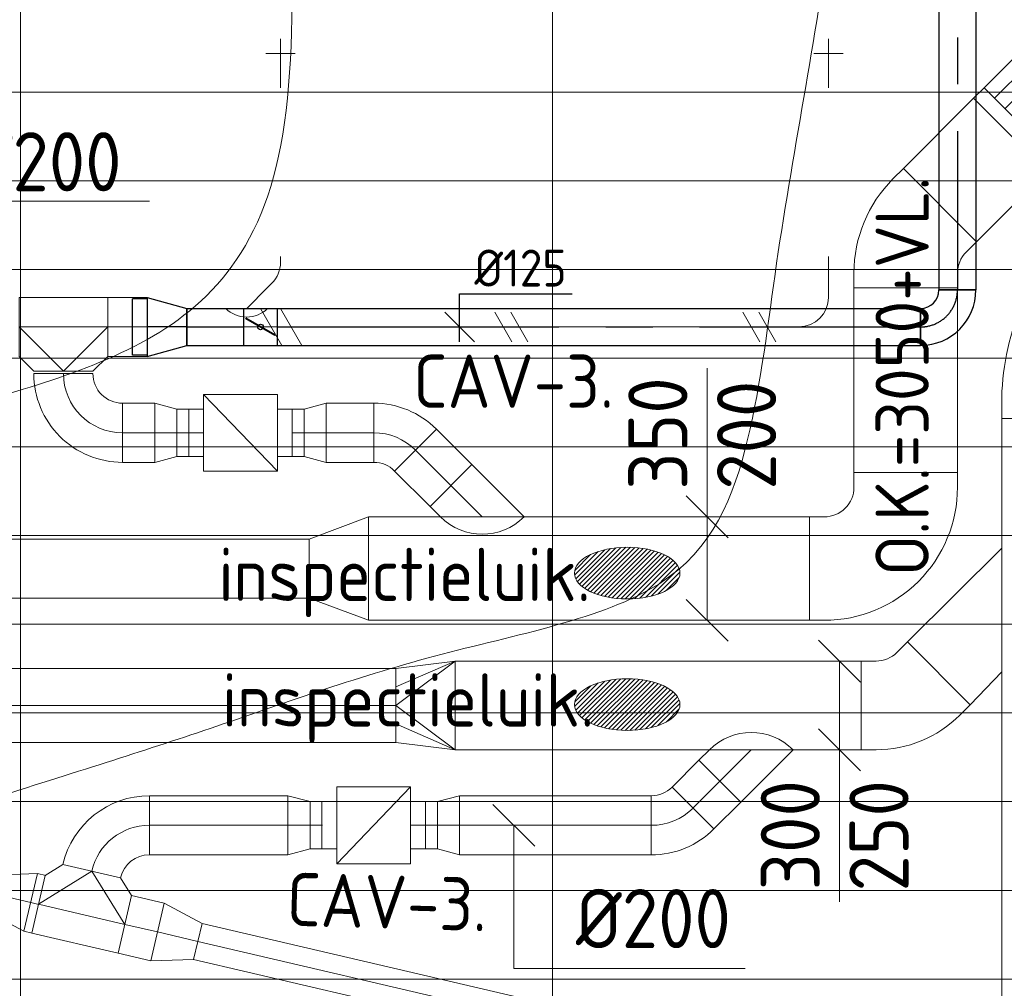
# Model space of a CAD drawing. Header units: millimetres. Extents: x -74969 to 28416, y 4400 to 50969.
# Tile 9 of 32: x -61912 to -58582, y 9671 to 12947. Entities that reach past the tile are written whole.
import ezdxf
from ezdxf.enums import TextEntityAlignment as Align

# ---------------------------------------------------------------- set-up
doc = ezdxf.new("R2010")
doc.units = ezdxf.units.MM
doc.header["$LTSCALE"] = 50
doc.linetypes.add('CENTER2', pattern=[28.575, 19.05, -3.175, 3.175, -3.175])
doc.linetypes.add('HIDDEN', pattern=[9.525, 6.35, -3.175])
for name, color, linetype in [('4plfd', 254, 'Continuous'), ('WL570---_TOEVOER', 200, 'Continuous'), ('WL570---_TOEVOER_HL', 1, 'Continuous'), ('WM570---_TOEVOER', 2, 'Continuous'), ('WM570---_TOEVOER_PR', 2, 'Continuous')]:
    doc.layers.add(name, color=color, linetype=linetype)
for name, color, linetype, lineweight in [('WL570---_BESTAAND-HARTLIJN', 161, 'Continuous', 0), ('WL570---_BESTAAND-MAATVOERING', 161, 'Continuous', 0), ('WL570---_BESTAAND-RETOUR', 100, 'Continuous', 0), ('WL570---_BESTAAND-TOEVOER', 200, 'Continuous', 0), ('WL570---_DEMONTEREN', 10, 'Continuous', 0)]:
    doc.layers.add(name, color=color, linetype=linetype, lineweight=lineweight)
doc.layers.get('WL570---_DEMONTEREN').off()
doc.styles.add('BURO-025', font='ISO96.shx', dxfattribs={"height": 125})
doc.styles.add('ISO', font='ISO', dxfattribs={"height": 162})
doc.styles.add('MAATVOERING', font='ISO')

# ---------------------------------------------------------------- blocks, each defined once
blk = doc.blocks.new('OZA2500200045R')
blk.add_lwpolyline([(141.4, 0), (176.8, 35.4), (35.4, 176.8), (-141.4, 0)])
at = {"layer": 'WL570---_BESTAAND-HARTLIJN'}
blk.add_line((0, 0), (106.1, 106.1), dxfattribs=at)
at = {"layer": 'WL570---_BESTAAND-RETOUR'}
blk.add_arc((0, 141.4), 200, 225, 315, dxfattribs=at)
blk = doc.blocks.new('OSV2001600740G')
blk.add_lwpolyline([(0, -100), (74.6, -80), (74.6, 80), (0, 100)], close=True)
at = {"layer": 'WL570---_BESTAAND-HARTLIJN'}
blk.add_line((0, 0), (74.6, 0), dxfattribs=at)
blk = doc.blocks.new('KARO')
for p, q in [((1, 0.5), (0, 0.5)), ((0, -0.5), (1, -0.5))]:
    blk.add_line(p, q)
at = {"invisible_edges": 15}
blk.add_3dface([(0, 0.5), (0, -0.5), (1, -0.5), (1, 0.5)], dxfattribs=at)
at = {"layer": 'WL570---_BESTAAND-HARTLIJN'}
blk.add_line((0, 0), (1, 0), dxfattribs=at)
blk = doc.blocks.new('OBO20000090H')
blk.add_lwpolyline([(100, -200, 0.414214), (-200, 100), (-200, -100, -0.414214), (-100, -200)], format="xyb", close=True)
at = {"invisible_edges": 15}
for points in [[(-182.6, -101.5), (-147.9, 95.4), (-200, 100), (-200, -100)], [(-165.8, -106), (-97.4, 81.9), (-147.9, 95.4), (-182.6, -101.5)], [(-150, -113.4), (-50, 59.8), (-97.4, 81.9), (-165.8, -106)], [(-135.7, -123.4), (-7.2, 29.8), (-50, 59.8), (-150, -113.4)], [(-123.4, -135.7), (29.8, -7.2), (-7.2, 29.8), (-135.7, -123.4)], [(-113.4, -150), (59.8, -50), (29.8, -7.2), (-123.4, -135.7)], [(-106, -165.8), (81.9, -97.4), (59.8, -50), (-113.4, -150)], [(-101.5, -182.6), (95.4, -147.9), (81.9, -97.4), (-106, -165.8)], [(-100, -200), (100, -200), (95.4, -147.9), (-101.5, -182.6)]]:
    blk.add_3dface(points, dxfattribs=at)
at = {"layer": 'WL570---_BESTAAND-HARTLIJN'}
blk.add_arc((-200, -200), 200, 0, 90, dxfattribs=at)
blk = doc.blocks.new('OBO20000045H')
blk.add_lwpolyline([(100, -82.8, 0.198912), (12.1, 129.3), (-129.3, -12.1, -0.198912), (-100, -82.8)], format="xyb", close=True)
at = {"invisible_edges": 15}
for points in [[(-123.4, -18.6), (29.8, 110), (12.1, 129.3), (-129.3, -12.1)], [(-118.1, -25.5), (45.7, 89.2), (29.8, 110), (-123.4, -18.6)], [(-113.4, -32.8), (59.8, 67.2), (45.7, 89.2), (-118.1, -25.5)], [(-109.4, -40.6), (71.9, 43.9), (59.8, 67.2), (-113.4, -32.8)], [(-106, -48.6), (81.9, 19.8), (71.9, 43.9), (-109.4, -40.6)], [(-103.4, -57), (89.8, -5.2), (81.9, 19.8), (-106, -48.6)], [(-101.5, -65.5), (95.4, -30.7), (89.8, -5.2), (-103.4, -57)], [(-100.4, -74.1), (98.9, -56.7), (95.4, -30.7), (-101.5, -65.5)], [(-100, -82.8), (100, -82.8), (98.9, -56.7), (-100.4, -74.1)]]:
    blk.add_3dface(points, dxfattribs=at)
at = {"layer": 'WL570---_BESTAAND-HARTLIJN'}
blk.add_arc((-200, -82.8), 200, 0, 45, dxfattribs=at)
blk = doc.blocks.new('VBX1601600016025000')
blk.add_lwpolyline([(50, -130), (300, -130), (300, 130), (50, 130)], close=True)
for points in [[(50, 80), (0, 80), (0, -80), (50, -80)], [(300, -80), (350, -80), (350, 80), (300, 80)]]:
    blk.add_lwpolyline(points)
at = {"layer": 'WL570---_BESTAAND-HARTLIJN'}
blk.add_line((300, 0), (350, 0), dxfattribs=at)
at = {"layer": 'WL570---_BESTAAND-TOEVOER'}
blk.add_line((50, -130), (300, 130), dxfattribs=at)
blk = doc.blocks.new('OBO10000090H')
blk.add_lwpolyline([(50, -100, 0.414214), (-100, 50), (-100, -50, -0.414214), (-50, -100)], format="xyb", close=True)
at = {"invisible_edges": 15}
for points in [[(-91.3, -50.8), (-74, 47.7), (-100, 50), (-100, -50)], [(-82.9, -53), (-48.7, 41), (-74, 47.7), (-91.3, -50.8)], [(-75, -56.7), (-25, 29.9), (-48.7, 41), (-82.9, -53)], [(-67.9, -61.7), (-3.6, 14.9), (-25, 29.9), (-75, -56.7)], [(-61.7, -67.9), (14.9, -3.6), (-3.6, 14.9), (-67.9, -61.7)], [(-56.7, -75), (29.9, -25), (14.9, -3.6), (-61.7, -67.9)], [(-53, -82.9), (41, -48.7), (29.9, -25), (-56.7, -75)], [(-50.8, -91.3), (47.7, -74), (41, -48.7), (-53, -82.9)], [(-50, -100), (50, -100), (47.7, -74), (-50.8, -91.3)]]:
    blk.add_3dface(points, dxfattribs=at)
at = {"layer": 'WL570---_BESTAAND-HARTLIJN'}
blk.add_arc((-100, -100), 100, 0, 90, dxfattribs=at)
blk = doc.blocks.new('OBO10000090ZE')
blk.add_lwpolyline([(-50, 0), (50, 0), (50, 100, 1), (-50, 100)], format="xyb", close=True)
at = {"layer": 'WL570---_BESTAAND-HARTLIJN'}
for points in [[(0, 0), (0, 150)], [(-50, 100), (50, 100)]]:
    blk.add_lwpolyline(points, dxfattribs=at)
blk = doc.blocks.new('OSV20012501390G')
blk.add_lwpolyline([(0, -100), (140, -62.5), (140, 62.5), (0, 100)], close=True)
at = {"layer": 'WL570---_BESTAAND-HARTLIJN'}
blk.add_line((0, 0), (140, 0), dxfattribs=at)
blk = doc.blocks.new('OTS20020020000H')
blk.add_lwpolyline([(-150, -100), (150, -100), (150, 100), (100, 150), (-100, 150), (-150, 100)], close=True)
at = {"layer": 'WL570---_BESTAAND-HARTLIJN'}
blk.add_line((-150, 0), (150, 0), dxfattribs=at)
at = {"layer": 'WL570---_BESTAAND-RETOUR'}
blk.add_lwpolyline([(-150, 0), (0, 150), (150, 0)], dxfattribs=at)
blk = doc.blocks.new('OZA1250100045R')
blk.add_lwpolyline([(70.7, 0), (106.1, 35.4), (35.4, 106.1), (-70.7, 0)])
at = {"layer": 'WL570---_BESTAAND-HARTLIJN'}
blk.add_line((0, 0), (70.7, 70.7), dxfattribs=at)
at = {"layer": 'WL570---_BESTAAND-TOEVOER'}
blk.add_arc((0, 70.7), 100, 225, 315, dxfattribs=at)
blk = doc.blocks.new('OBO10000045H')
blk.add_lwpolyline([(50, -41.4, 0.198912), (6.1, 64.6), (-64.6, -6.1, -0.198912), (-50, -41.4)], format="xyb", close=True)
at = {"invisible_edges": 15}
for points in [[(-61.7, -9.3), (14.9, 55), (6.1, 64.6), (-64.6, -6.1)], [(-59, -12.7), (22.9, 44.6), (14.9, 55), (-61.7, -9.3)], [(-56.7, -16.4), (29.9, 33.6), (22.9, 44.6), (-59, -12.7)], [(-54.7, -20.3), (35.9, 22), (29.9, 33.6), (-56.7, -16.4)], [(-53, -24.3), (41, 9.9), (35.9, 22), (-54.7, -20.3)], [(-51.7, -28.5), (44.9, -2.6), (41, 9.9), (-53, -24.3)], [(-50.8, -32.7), (47.7, -15.4), (44.9, -2.6), (-51.7, -28.5)], [(-50.2, -37.1), (49.4, -28.3), (47.7, -15.4), (-50.8, -32.7)], [(-50, -41.4), (50, -41.4), (49.4, -28.3), (-50.2, -37.1)]]:
    blk.add_3dface(points, dxfattribs=at)
at = {"layer": 'WL570---_BESTAAND-HARTLIJN'}
blk.add_arc((-100, -41.4), 100, 0, 45, dxfattribs=at)
blk = doc.blocks.new('OSV1251000460G')
blk.add_lwpolyline([(0, -62.5), (46.7, -50), (46.7, 50), (0, 62.5)], close=True)
at = {"layer": 'WL570---_BESTAAND-HARTLIJN'}
blk.add_line((0, 0), (46.7, 0), dxfattribs=at)
blk = doc.blocks.new('OBO20000077H')
blk.add_lwpolyline([(100, -158.7, 0.349216), (-132.5, 133.6), (-177.5, -61.3, -0.349216), (-100, -158.7)], format="xyb", close=True)
at = {"invisible_edges": 15}
for points in [[(-163.3, -65.7), (-89.8, 120.3), (-132.5, 133.6), (-177.5, -61.3)], [(-149.8, -72.2), (-49.5, 100.8), (-89.8, 120.3), (-163.3, -65.7)], [(-137.5, -80.6), (-12.6, 75.5), (-49.5, 100.8), (-149.8, -72.2)], [(-126.6, -90.8), (20.2, 45), (-12.6, 75.5), (-137.5, -80.6)], [(-117.3, -102.5), (48.1, 10), (20.2, 45), (-126.6, -90.8)], [(-109.9, -115.4), (70.4, -28.8), (48.1, 10), (-117.3, -102.5)], [(-104.4, -129.3), (86.7, -70.5), (70.4, -28.8), (-109.9, -115.4)], [(-101.1, -143.8), (96.7, -114.1), (86.7, -70.5), (-104.4, -129.3)], [(-100, -158.7), (100, -158.7), (96.7, -114.1), (-101.1, -143.8)]]:
    blk.add_3dface(points, dxfattribs=at)
at = {"layer": 'WL570---_BESTAAND-HARTLIJN'}
blk.add_arc((-200, -158.7), 200, 0, 77, dxfattribs=at)
blk = doc.blocks.new('VV235020020020002000G')
blk.add_lwpolyline([(0, -175), (200, -100), (200, 100), (0, 175)], close=True)
at = {"invisible_edges": 15}
blk.add_3dface([(0, -175), (200, -100), (200, 100), (0, 175)], dxfattribs=at)
blk = doc.blocks.new('MVLINE')
blk.add_line((35.4, -35.4), (-35.4, 35.4))
blk = doc.blocks.new('VRO300250002502000R')
blk.add_lwpolyline([(-200, 150), (-200, -150), (0, -125), (0, 125)], close=True)
at = {"layer": 'WL570---_BESTAAND-RETOUR'}
for p, q in [((-200, 150), (0, 62.5)), ((-200, -150), (0, -62.5))]:
    blk.add_line(p, q, dxfattribs=at)
blk.add_lwpolyline([(-200, -150), (-200, -150), (0, 0), (-200, 150)], dxfattribs=at)
blk = doc.blocks.new('KARH')
for p, q in [((1, 0.5), (0, 0.5)), ((0, -0.5), (1, -0.5))]:
    blk.add_line(p, q)
at = {"invisible_edges": 15}
blk.add_3dface([(0, 0.5), (0, -0.5), (1, -0.5), (1, 0.5)], dxfattribs=at)
blk = doc.blocks.new('*X126')
for p, q in [((50, 300), (250, 300)), ((50, 250), (250, 250)), ((50, 200), (250, 200)), ((50, 150), (250, 150)), ((50, 100), (250, 100)), ((50, 50), (250, 50)), ((50, 0), (250, 0)), ((150, -50), (250, -50))]:
    blk.add_line(p, q)
blk = doc.blocks.new('VTR350200450150-1-0')
for p, q in [((50, 175), (0, 175)), ((0, 175), (0, -175)), ((300, 175), (250, 175)), ((300, -275), (300, 175)), ((0, -175), (50, -175)), ((250, -275), (300, -275))]:
    blk.add_line(p, q)
blk.add_lwpolyline([(50, -175), (250, -275), (250, 175), (50, 175)], close=True)
at = {"layer": 'WL570---_BESTAAND-TOEVOER'}
blk.add_blockref('*X126', (0, -175), dxfattribs=at)
blk = doc.blocks.new('VBO35020000050451-100')
blk.add_lwpolyline([(-175, -163.9), (175, -163.9), (175, -113.9, 0.198912), (43.2, 204.3), (7.8, 239.6), (-239.6, -7.8), (-204.3, -43.2, -0.198912), (-175, -113.9)], format="xyb", close=True)
blk = doc.blocks.new('VBO35020000050901-100')
blk.add_lwpolyline([(-175, -325), (175, -325), (175, -275, 0.414214), (-275, 175), (-325, 175), (-325, -175), (-275, -175, -0.414214), (-175, -275)], format="xyb", close=True)
blk = doc.blocks.new('VBO75025000050451-100')
blk.add_lwpolyline([(-375, -246.8), (375, -246.8), (375, -196.8, 0.198912), (126, 404.3), (90.7, 439.6), (-439.6, -90.7), (-404.3, -126, -0.198912), (-375, -196.8)], format="xyb", close=True)
blk = doc.blocks.new('VBO30025000050451-100L')
blk.add_lwpolyline([(-150, 0), (150, 0), (150, 50, 0.198912), (32.8, 332.8), (-2.5, 368.2), (-214.6, 156.1), (-179.3, 120.7, -0.198912), (-150, 50)], format="xyb", close=True)
blk = doc.blocks.new('UISO')
for p, q in [((0, 0.18), (1, 0.757)), ((0, 0), (1, 0.577))]:
    blk.add_line(p, q)
at = {"layer": 'WL570---_BESTAAND-TOEVOER'}
for p, q in [((0, 0.36), (1, 0.937)), ((0, -0.18), (1, 0.397))]:
    blk.add_line(p, q, dxfattribs=at)
blk = doc.blocks.new('Groep-22')
at = {"color": 8, "linetype": 'Continuous', "lineweight": 13}
for p, q in [((-72801, 12702.4), (-51351, 12702.4)), ((-72801, 12402.4), (-51351, 12402.4)), ((-72108.6, 12102.4), (-51351, 12102.4))]:
    blk.add_line(p, q, dxfattribs=at)
blk = doc.blocks.new('Block plafond 6e verd zuid')
at = {"color": 8, "linetype": 'Continuous', "lineweight": 13}
for p, q in [((10725, 75.1), (10725, -9768.3)), ((12525, 75.1), (12525, -10161)), ((1422.7, -6824.9), (21450, -6824.9)), ((2180.1, -7124.9), (21450, -7124.9)), ((2967.5, -7424.9), (21450, -7424.9)), ((3788.2, -7724.9), (21450, -7724.9)), ((4646, -8024.9), (21450, -8024.9)), ((5546.1, -8324.9), (21450, -8324.9)), ((7125, -8324.9), (10725, -8324.9)), ((6494.3, -8624.9), (21450, -8624.9)), ((10725, -8624.9), (12525, -8624.9)), ((12525, -8624.9), (12525, -8924.9)), ((7498.7, -8924.9), (21450, -8924.9)), ((10725, -8924.9), (14325, -8924.9)), ((12525, -8924.9), (10725, -8924.9))]:
    blk.add_line(p, q, dxfattribs=at)
for radius, start in [(63341, 246.630126), (63550.8, 246.71186)]:
    blk.add_arc((25125.2, 51914.1), radius, start, 266.673723, dxfattribs=at)
at = {"layer": '4plfd', "linetype": 'Continuous', "lineweight": 13}
blk.add_open_spline([(11606, -1365), (11606, -3997.1), (11606, -6629.3), (10312.7, -7046.2), (9019.5, -7463.1), (8365.7, -7634), (7500.2, -7379.5), (7097.2, -7088.7), (6764.7, -6720.2), (6576.2, -6413.7), (6422.7, -5957.4), (6405.9, -5559.5), (6405.9, -6007.2), (6405.9, -6454.9), (6405.9, -6856.9), (6424.7, -7266.4), (6501.8, -7568.3), (6660.3, -7939.4), (6992.5, -8370.9), (7320.8, -8626.8), (7706.6, -8819.7), (8119.4, -8926.6), (8520.6, -8940.1), (8900.6, -8880.3), (9032, -8828.9), (11074.2, -8171.5), (13116.3, -7514.1), (13380.9, -5907.3), (13645.5, -4300.4), (13990.7, -4357.2), (14335.8, -4414.1), (14519.7, -3298.4), (14703.7, -2182.6), (14834, -1785.9), (14998.5, -1640.8), (15158.8, -1512.8), (15312.3, -1434.1), (15471.1, -1386.1), (15565, -1368.7), (15656, -1364.9), (13631, -1364.9), (11606, -1365)], degree=2, knots=[0, 0, 0, 1, 1, 2, 2, 3, 4, 5, 6, 7, 8, 8, 9, 9, 10, 11, 12, 13, 14, 15, 16, 17, 18, 19, 19, 20, 20, 21, 21, 22, 22, 23, 23, 24, 25, 26, 27, 28, 29, 29, 30, 30, 30], dxfattribs=at)
at = {"color": 8}
blk.add_blockref('Groep-22', (72801, -18627.4), dxfattribs=at)
blk = doc.blocks.new('*U289')
at = {"color": 0, "ltscale": 10}
for p, q in [((134.1, 100, -2700), (0, 62.5, -2700)), ((134.1, -100, -2700), (134.1, 100, -2700)), ((134.1, 95, -2700), (183.6, 95, -2700)), ((183.6, 95, -2700), (183.6, -95, -2700)), ((183.6, 95, -2700), (183.6, -95, -2700)), ((0, -62.5, -2700), (0, 62.5, -2700)), ((134.1, -100, -2700), (0, -62.5, -2700)), ((134.1, -95, -2700), (183.6, -95, -2700))]:
    blk.add_line(p, q, dxfattribs=at)
at = {"layer": 'WL570---_TOEVOER_HL', "linetype": 'CENTER2'}
blk.add_line((0, 0, -2700), (134.1, 0, -2700), dxfattribs=at)
for centre in [(0, 0, -2700), (134.1, 0, -2700)]:
    blk.add_circle(centre, 0.075, dxfattribs=at)
at = {"layer": 'WM570---_TOEVOER_PR', "color": 2, "style": 'BURO-025'}
blk.add_attdef('POSNR', text='', height=125, dxfattribs=at).set_placement((0, 0), align=Align.MIDDLE)
blk = doc.blocks.new('*U290')
at = {"layer": 'WM570---_TOEVOER', "color": 0, "ltscale": 10}
for p, q in [((0, 111.6), (380.4, 111.6)), ((0, -50), (0, 111.6)), ((50, -50), (-50, 50))]:
    blk.add_line(p, q, dxfattribs=at)
at = {"layer": 'WM570---_TOEVOER', "color": 0, "style": 'BURO-025'}
blk.add_text('%%c125', height=125, dxfattribs=at).set_placement((50, 136.6))
blk = doc.blocks.new('*U525')
at = {"color": 0, "ltscale": 10}
for p, q in [((0, 62.5, -2700), (3394.3, 62.5, -2700)), ((0, -62.5, -2700), (0, 62.5, -2700)), ((3394.3, 62.5, -2700), (3394.3, -62.5, -2700)), ((0, -62.5, -2700), (3394.3, -62.5, -2700))]:
    blk.add_line(p, q, dxfattribs=at)
at = {"layer": 'WL570---_TOEVOER_HL', "linetype": 'CENTER2'}
blk.add_line((0, 0, -2700), (3394.3, 0, -2700), dxfattribs=at)
at = {"layer": 'WM570---_TOEVOER_PR', "color": 2, "style": 'BURO-025'}
blk.add_attdef('POSNR', text='', height=125, dxfattribs=at).set_placement((0, 0), align=Align.MIDDLE)
blk = doc.blocks.new('*U526')
at = {"color": 0, "ltscale": 10}
for p, q in [((-125, -62.5, -2700), (-125, 62.5, -2700)), ((62.5, -125, -2700), (-62.5, -125, -2700))]:
    blk.add_line(p, q, dxfattribs=at)
for radius in [187.5, 62.5]:
    blk.add_arc((-125, -125, -2700), radius, 0, 90, dxfattribs=at)
at = {"layer": 'WL570---_TOEVOER_HL', "linetype": 'CENTER2'}
blk.add_arc((-125, -125, -2700), 125, 0, 90, dxfattribs=at)
at = {"layer": 'WM570---_TOEVOER_PR', "color": 2, "style": 'BURO-025'}
blk.add_attdef('POSNR', text='', height=125, dxfattribs=at).set_placement((0, 0), align=Align.MIDDLE)
blk = doc.blocks.new('*U529')
at = {"color": 0, "ltscale": 10}
for p, q in [((0, 62.5, -2700), (192.3, 62.5, -2700)), ((0, -62.5, -2700), (0, 62.5, -2700)), ((0, -62.5, -2700), (192.3, -62.5, -2700))]:
    blk.add_line(p, q, dxfattribs=at)
at = {"layer": 'WL570---_TOEVOER_HL', "linetype": 'CENTER2'}
blk.add_line((0, 0, -2700), (192.3, 0, -2700), dxfattribs=at)
at = {"layer": 'WM570---_TOEVOER_PR', "color": 2, "style": 'BURO-025'}
blk.add_attdef('POSNR', text='', height=125, dxfattribs=at).set_placement((0, 0), align=Align.MIDDLE)
blk = doc.blocks.new('*U530')
at = {"ltscale": 10}
for p, q in [((-56.4, 62.5, -2700), (56.4, 62.5, -2700)), ((-56.4, -62.5, -2700), (-56.4, 62.5, -2700)), ((56.4, 62.5, -2700), (56.4, -62.5, -2700)), ((-49.4, 27.3, -2700), (-48.4, 29.1, -2700)), ((48.4, -29.1, -2700), (-49.4, 27.3, -2700)), ((49.4, -27.3, -2700), (-48.4, 29.1, -2700)), ((48.4, -29.1, -2700), (49.4, -27.3, -2700)), ((-56.4, -62.5, -2700), (56.4, -62.5, -2700))]:
    blk.add_line(p, q, dxfattribs=at)
blk.add_circle((0, 0, -2700), 9.41, dxfattribs=at)
at = {"layer": 'WL570---_TOEVOER', "color": 2, "style": 'BURO-025'}
blk.add_attdef('I', text='', height=125, dxfattribs=at).set_placement((0, 0), align=Align.MIDDLE)
at = {"layer": 'WM570---_TOEVOER_PR', "color": 2, "style": 'BURO-025'}
blk.add_attdef('POSNR', text='', height=125, dxfattribs=at).set_placement((0, 0), align=Align.MIDDLE)
blk = doc.blocks.new('*U531')
at = {"color": 0, "ltscale": 10}
for p, q in [((0, 62.5, -2700), (2175.7, 62.5, -2700)), ((2175.7, 62.5, -2700), (2175.7, -62.5, -2700)), ((0, -62.5, -2700), (2175.7, -62.5, -2700))]:
    blk.add_line(p, q, dxfattribs=at)
at = {"layer": 'WL570---_TOEVOER_HL', "linetype": 'CENTER2'}
blk.add_line((0, 0, -2700), (2175.7, 0, -2700), dxfattribs=at)
at = {"layer": 'WM570---_TOEVOER_PR', "color": 2, "style": 'BURO-025'}
blk.add_attdef('POSNR', text='', height=125, dxfattribs=at).set_placement((0, 0), align=Align.MIDDLE)

msp = doc.modelspace()

# ---------------------------------------------------------------- hatches: boundary and pattern name
at = {"layer": 'WL570---_BESTAAND-MAATVOERING'}
h = msp.add_hatch(dxfattribs=at)
h.set_pattern_fill('ANSI31', color=256, scale=3.5, style=0)
h.set_pattern_definition([(45, (-57201.335, -8020.37), (-7.857724, 7.857724), [])])
edge = h.paths.add_edge_path()
edge.add_ellipse((-59857.6, 11075.5), major_axis=(-178.4, 0), ratio=0.489711, start_angle=0, end_angle=360)
h = msp.add_hatch(dxfattribs=at)
h.set_pattern_fill('ANSI31', color=256, scale=3.5, style=0)
h.set_pattern_definition([(45, (-57201.335, -8465.119), (-7.857724, 7.857724), [])])
edge = h.paths.add_edge_path()
edge.add_ellipse((-59857.6, 10630.8), major_axis=(-178.4, 0), ratio=0.489711, start_angle=0, end_angle=360)

# ---------------------------------------------------------------- linework, layer by layer
for points in [[(-59587.4, 10915.8), (-59587.4, 11307.4), (-59587.4, 11768.9)], [(-59139.6, 10777.9), (-59139.6, 10425.3), (-59139.6, 9963.8)], [(-60241.2, 10222.5), (-60241.3, 9738.4), (-59458.6, 9738.4)]]:
    msp.add_lwpolyline(points, dxfattribs=at)
at = {"layer": 'WL570---_BESTAAND-MAATVOERING', "color": 7, "linetype": 'HIDDEN'}
for radius, start, end in [(63040.6, 247.031394, 267.036171), (64240.6, 246.320689, 267.091582)]:
    msp.add_arc((-47509.9, 70541.1), radius, start, end, dxfattribs=at)
at = {"layer": 'WL570---_BESTAAND-MAATVOERING'}
for centre in [(-59857.6, 11075.5), (-59857.6, 10630.8)]:
    msp.add_ellipse(centre, major_axis=(-178.4, 0), ratio=0.489711, dxfattribs=at)
at = {"layer": 'WL570---_BESTAAND-RETOUR'}
for p, q in [((-58910.1, 10842.6), (-58591.3, 11159.9)), ((-58697.9, 10630.5), (-58591.3, 10741.7))]:
    msp.add_line(p, q, dxfattribs=at)
at = {"layer": 'WL570---_BESTAAND-TOEVOER'}
msp.add_lwpolyline([(-62142.1, 11908.1), (-62142.1, 12333.5), (-61473.1, 12333.5)], dxfattribs=at)

# ---------------------------------------------------------------- block references
at = {"layer": 'WL570---_BESTAAND-MAATVOERING', "xscale": 2, "yscale": 2, "zscale": 2}
for p in [(-59587.4, 11265.8), (-59587.4, 10915.8), (-59139.6, 10777.9), (-59139.6, 10477.9)]:
    msp.add_blockref('MVLINE', p, dxfattribs=at)
at = {"layer": 'WL570---_BESTAAND-MAATVOERING', "xscale": 2, "yscale": 2, "zscale": 2, "rotation": 179.9927227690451}
msp.add_blockref('MVLINE', (-60241.2, 10222.5), dxfattribs=at)
at = {"layer": 'WL570---_BESTAAND-RETOUR'}
for name, p, rotation in [('VBO75025000050451-100', (-58216.3, 11845), 135), ('VBO30025000050451-100L', (-59066.1, 10627.9), 270), ('VRO300250002502000R', (-60640, 10627.9), 180), ('OZA2500200045R', (-59438.1, 10477.9), 180), ('OBO20000077H', (-61632.3, 10222.6), 89.99272276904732), ('OSV2001600740G', (-61004.9, 10222.6), 359.9927227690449), ('VBX1601600016025000', (-60890, 10222.6), 359.9927227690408), ('OBO20000045H', (-59693.6, 10222.4), 269.9927227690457)]:
    msp.add_blockref(name, p, dxfattribs=dict(at, rotation=rotation))
for name, p, xscale, yscale, zscale, rotation in [('KARH', (-58216.3, 11598.2), 2649.420793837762, 750, 250, 270), ('KARO', (-59544.2, 10371.9), 128.4702908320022, 200, 200, 225.0000000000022), ('KARO', (-61004.9, 10222.6), 468.6683287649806, 200, 200, 179.9927227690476), ('KARO', (-60425.1, 10222.5), 650.0105079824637, 200, 200, 359.9927227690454), ('KARO', (-60930.3, 10222.6), 41.65426006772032, 160, 160, 359.9927227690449), ('KARO', (-60499.8, 10222.5), -41.65426006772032, 160, 160, 359.9927227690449), ('KARO', (-61846.9, 9955.2), -28.82339029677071, 200, 200, 346.8725205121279), ('KARO', (-61556.5, 9887.5), -113.3662558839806, 200, 200, 166.8725205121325), ('KARO', (-61309.8, 9829.9), 1081.379250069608, 125, 125, 346.8725205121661)]:
    msp.add_blockref(name, p, dxfattribs=dict(at, xscale=xscale, yscale=yscale, zscale=zscale, rotation=rotation))
at = {"layer": 'WL570---_BESTAAND-RETOUR', "zscale": 250}
for name, p, xscale, yscale in [('KARH', (-60440, 10627.9), 1373.893027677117, 300), ('KARO', (-63454.1, 10627.9), 2814.098937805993, 250)]:
    msp.add_blockref(name, p, dxfattribs=dict(at, xscale=xscale, yscale=yscale))
at = {"layer": 'WL570---_BESTAAND-RETOUR', "xscale": -1}
for name, p, rotation in [('OSV2001600740G', (-60425.1, 10222.5), 359.9927227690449), ('OSV20012501390G', (-61875, 9961.7), 346.8725205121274), ('OTS20020020000H', (-61702.6, 9921.5), 346.8725205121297), ('OSV20012501390G', (-61446.1, 9861.7), 166.8725205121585)]:
    msp.add_blockref(name, p, dxfattribs=dict(at, rotation=rotation))
at = {"layer": 'WL570---_BESTAAND-TOEVOER'}
for name, p in [('Block plafond 6e verd zuid', (-72635, 18627.4)), ('OSV2001600740G', (-61455.3, 11550.1))]:
    msp.add_blockref(name, p, dxfattribs=at)
for name, p, rotation in [('VTR350200450150-1-0', (-58562.4, 12557.6), 45), ('VBO35020000050451-100', (-58915.8, 12204.2), 135), ('VBO35020000050901-100', (-58915.8, 11090.8), 270), ('VV235020020020002000G', (-60732.8, 11090.8), 180)]:
    msp.add_blockref(name, p, dxfattribs=dict(at, rotation=rotation))
for name, p, xscale, yscale, zscale, rotation in [('KARH', (-58562.4, 12557.6), 335.8471035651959, 350, 200, 224.9999999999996), ('KARH', (-58915.8, 12040.3), 624.4980340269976, 350, 200, 270), ('KARO', (-61480.8, 11908.1), -134.070819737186, 200, 200, 359.999999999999), ('KARO', (-61564.4, 11550.1), -109.7746001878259, 200, 200, 180), ('KARO', (-60950.1, 11550.1), -41.65426006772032, 160, 160, 359.999999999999), ('KARO', (-60714.8, 11550.1), -160.6047807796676, 200, 200, 359.999999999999), ('KARO', (-60573.4, 11491.5), -169.1968449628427, 200, 200, 134.9999999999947), ('KARH', (-59240.8, 11090.8), 1492.021020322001, 350, 200, 180), ('KARH', (-60932.8, 11090.8), 3070.718771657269, 200, 200, 180)]:
    msp.add_blockref(name, p, dxfattribs=dict(at, xscale=xscale, yscale=yscale, zscale=zscale, rotation=rotation))
at = {"layer": 'WL570---_BESTAAND-TOEVOER', "xscale": -1}
for name, p, rotation in [('OTS20020020000H', (-61764.4, 11908.1), 180), ('OBO20000090H', (-61764.4, 11550.1), 89.99999999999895), ('OSV2001600740G', (-60875.5, 11550.1), 359.999999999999), ('OBO20000045H', (-60632, 11550.1), 269.999999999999), ('OZA2500200045R', (-60347.7, 11265.8), 359.999999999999)]:
    msp.add_blockref(name, p, dxfattribs=dict(at, rotation=rotation))
msp.add_blockref('VBX1601600016025000', (-60990.4, 11550.1), dxfattribs=at)
at = {"layer": 'WL570---_BESTAAND-TOEVOER', "xscale": 41.65426006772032, "yscale": 160, "zscale": 160}
msp.add_blockref('KARO', (-61380.6, 11550.1), dxfattribs=at)
at = {"layer": 'WL570---_DEMONTEREN', "xscale": -1, "rotation": 359.999999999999}
for p in [(-61030.1, 12732.9), (-59177, 12732.9)]:
    msp.add_blockref('OBO10000090ZE', p, dxfattribs=at)
at = {"layer": 'WL570---_DEMONTEREN'}
for name, p, xscale, yscale, zscale, rotation in [('KARO', (-61030.1, 12732.9), -16.03765465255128, 100, 100, 89.99999999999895), ('KARO', (-59177, 12732.9), -16.03765465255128, 100, 100, 89.99999999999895), ('KARO', (-61030.1, 12146.7), 20.34712610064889, 100, 100, 269.999999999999), ('KARO', (-59177, 12008.1), -138.5896735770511, 100, 100, 270), ('KARO', (-61059.4, 12055.6), 20.25322287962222, 100, 100, 225.0000000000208), ('KARO', (-60845.5, 11908.1), 495.3278683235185, 125, 125, 180), ('UISO', (-60980.8, 11845.6), 125, 125, 125, 90), ('KARO', (-59285.8, 11908.1), 1512.989714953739, 100, 100, 179.9999999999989), ('UISO', (-60287.4, 11958.1), 100, 100, 100, 270), ('UISO', (-59448.9, 11958.1), 100, 100, 100, 270)]:
    msp.add_blockref(name, p, dxfattribs=dict(at, xscale=xscale, yscale=yscale, zscale=zscale, rotation=rotation))
for name, p, rotation in [('OBO10000045H', (-61030.1, 12084.9), 315.0000000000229), ('OBO10000090H', (-59177, 11908.1), 269.999999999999)]:
    msp.add_blockref(name, p, dxfattribs=dict(at, rotation=rotation))
for name, p in [('OZA1250100045R', (-61144.4, 11970.6)), ('OSV20012501390G', (-61480.8, 11908.1)), ('OSV1251000460G', (-60845.5, 11908.1))]:
    msp.add_blockref(name, p, dxfattribs=at)
at = {"layer": 'WL570---_TOEVOER'}
for name, p, rotation in [('*U525', (-58740.8, 15427.4, 2700), 269.9999999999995), ('*U526', (-58740.8, 11908.1, 2700), 269.9999999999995), ('*U289', (-61346.7, 11908.1, 2700), 180)]:
    msp.add_blockref(name, p, dxfattribs=dict(at, rotation=rotation))
for name, p in [('*U529', (-61346.7, 11908.1, 2700)), ('*U530', (-61097.9, 11908.1, 2700)), ('*U531', (-61041.5, 11908.1, 2700))]:
    msp.add_blockref(name, p, dxfattribs=at)
at = {"layer": 'WM570---_TOEVOER'}
msp.add_blockref('*U290', (-60424.6, 11908.1, 2700), dxfattribs=at)

# ---------------------------------------------------------------- texts
at = {"layer": 'WL570---_BESTAAND-MAATVOERING'}
for s, height, rotation, style, p in [('O.K.=3050+VL.', 180, 90, 'ISO', (-58837.9, 11065.8)), ('CAV-3.', 180, 360, 'MAATVOERING', (-60581.2, 11634.5)), ('350', 200, 90, 'MAATVOERING', (-59654, 11357.4)), ('200', 200, 90, 'MAATVOERING', (-59354, 11357.4)), ('CAV-3.', 180, 358.3806, 'MAATVOERING', (-61011.7, 9883)), ('%%c200', 200, 359.9927, 'MAATVOERING', (-60031.4, 9807))]:
    msp.add_text(s, height=height, rotation=rotation, dxfattribs=dict(at, style=style)).set_placement(p)
at = {"layer": 'WL570---_BESTAAND-MAATVOERING', "style": 'MAATVOERING'}
for p in [(-61240.3, 10981), (-61228.4, 10556.3)]:
    msp.add_text('inspectieluik.', height=180, dxfattribs=at).set_placement(p)
for s, p in [('300', (-59206.2, 10375.3)), ('250', (-58906.2, 10375.3))]:
    msp.add_text(s, height=200, rotation=90, dxfattribs=at).set_placement(p, align=Align.RIGHT)
at = {"layer": 'WL570---_BESTAAND-TOEVOER', "style": 'MAATVOERING'}
msp.add_text('%%c200', height=200, rotation=360, dxfattribs=at).set_placement((-62092.1, 12366.8))

doc.saveas('drawing.dxf')
